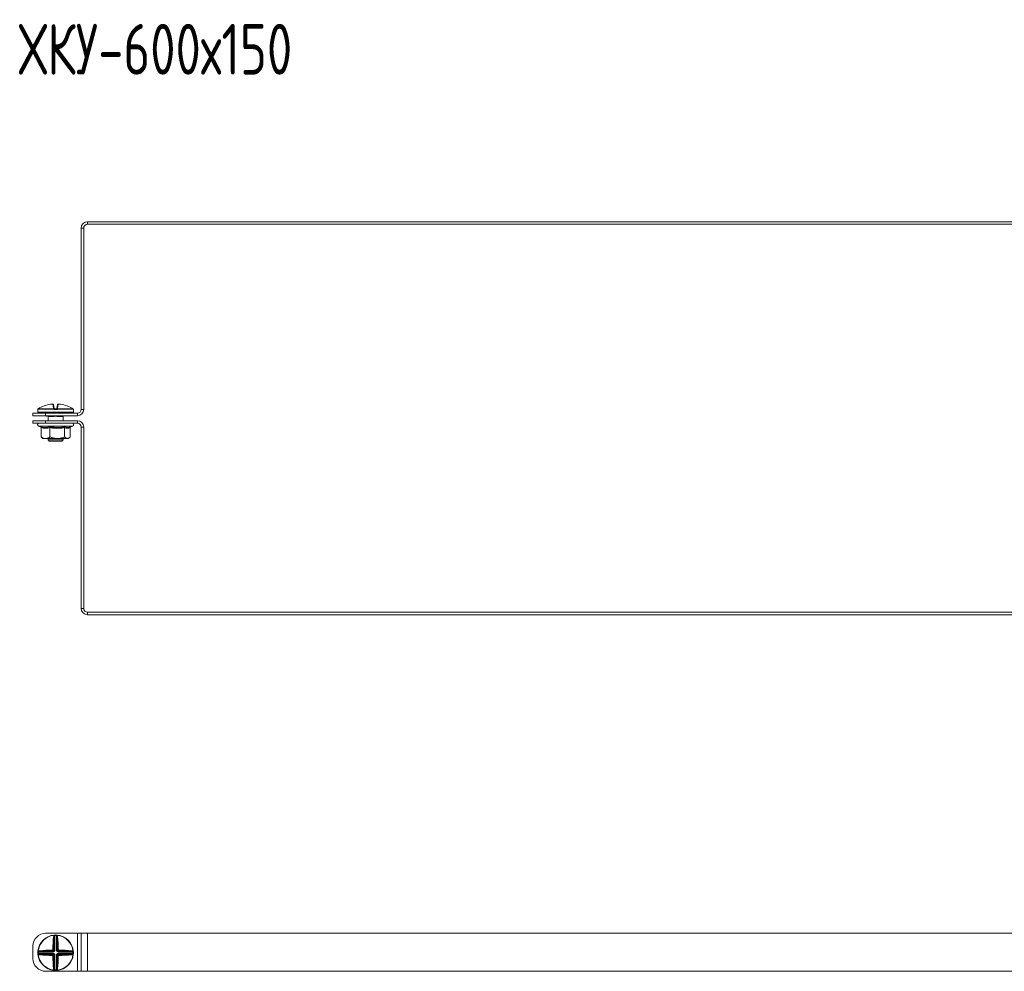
# Model space of a CAD drawing. Header units: millimetres. Extents: x -4 to 1414, y -1299 to 295.
# Tile 3 of 8: x 634 to 1023, y -1299 to -924. Entities that reach past the tile are written whole.
import ezdxf

# ---------------------------------------------------------------- set-up
doc = ezdxf.new("R2010")
doc.units = ezdxf.units.MM
doc.styles.add('SLDTEXTSTYLE0', font='TXT', dxfattribs={"width": 0.7, "bigfont": 'bigfont'})

msp = doc.modelspace()

# ---------------------------------------------------------------- linework, layer by layer
at = {"color": 7, "linetype": 'Continuous', "lineweight": 15}
for p, q in [((661.01, -1003.28), (661.01, -1004.28)), ((661.01, -1003.28), (1263.01, -1003.28)), ((661.01, -1004.28), (1263.01, -1004.28)), ((658.51, -1077.28), (658.51, -1005.78)), ((659.51, -1005.78), (658.51, -1005.78)), ((659.51, -1077.28), (659.51, -1005.78)), ((647.64, -1076.74), (647.38, -1075.23)), ((647.64, -1075.43), (647.9, -1076.91)), ((648.98, -1076.91), (649.24, -1075.43)), ((649.5, -1075.23), (649.24, -1076.74)), ((639.51, -1079.78), (639.51, -1078.78)), ((639.51, -1078.78), (644.51, -1078.78)), ((641.44, -1077.37), (641.44, -1078.37)), ((641.47, -1077.23), (641.47, -1077.23)), ((647.81, -1077.26), (641.47, -1077.26)), ((641.59, -1077.04), (647.82, -1077.04)), ((641.59, -1077.04), (641.59, -1077.04)), ((655.19, -1078.62), (641.69, -1078.62)), ((644.51, -1078.78), (644.51, -1079.78)), ((644.51, -1078.78), (657.01, -1078.78)), ((645.48, -1078.78), (645.48, -1078.62)), ((648.74, -1077.37), (648.14, -1077.37)), ((648.15, -1077.12), (648.73, -1077.12)), ((649.05, -1077.04), (655.29, -1077.04)), ((655.41, -1077.26), (649.07, -1077.26)), ((651.4, -1078.78), (651.4, -1078.62)), ((655.29, -1077.04), (655.29, -1077.04)), ((655.41, -1077.23), (655.41, -1077.26)), ((655.44, -1078.37), (655.44, -1077.37)), ((657.01, -1079.78), (657.01, -1078.78)), ((658.51, -1077.28), (659.51, -1077.28)), ((644.51, -1079.78), (639.51, -1079.78)), ((639.51, -1082.78), (639.51, -1081.78)), ((639.51, -1081.78), (644.51, -1081.78)), ((644.51, -1082.78), (639.51, -1082.78)), ((644.51, -1079.78), (657.01, -1079.78)), ((644.51, -1081.78), (644.51, -1082.78)), ((657.01, -1081.78), (644.51, -1081.78)), ((657.01, -1082.78), (644.51, -1082.78)), ((645.42, -1079.85), (645.41, -1079.85)), ((645.44, -1079.97), (645.44, -1081.78)), ((647.4, -1080.07), (645.62, -1080.07)), ((646.63, -1079.82), (645.74, -1079.82)), ((651.25, -1080.07), (649.48, -1080.07)), ((651.14, -1079.82), (650.25, -1079.82)), ((651.44, -1081.78), (651.44, -1079.97)), ((657.01, -1082.78), (657.01, -1081.78)), ((641.71, -1083.88), (642.52, -1084.18)), ((642.71, -1084.5), (642.71, -1088.18)), ((646.19, -1084.5), (646.19, -1088.18)), ((651.92, -1084.5), (651.92, -1088.18)), ((654.14, -1084.26), (655.17, -1083.88)), ((654.17, -1084.5), (654.17, -1088.18)), ((659.51, -1084.28), (658.51, -1084.28)), ((658.51, -1155.78), (658.51, -1084.28)), ((659.51, -1155.78), (659.51, -1084.28)), ((643.01, -1088.45), (643.44, -1088.78)), ((643.44, -1088.78), (644.45, -1088.78)), ((644.45, -1088.78), (649.05, -1088.78)), ((645.44, -1088.78), (645.44, -1089.32)), ((645.44, -1089.32), (645.94, -1089.82)), ((645.44, -1089.32), (651.44, -1089.32)), ((650.94, -1089.82), (645.94, -1089.82)), ((649.05, -1088.78), (653.04, -1088.78)), ((650.94, -1089.82), (651.44, -1089.32)), ((651.44, -1089.32), (651.44, -1088.78)), ((653.04, -1088.78), (653.44, -1088.78)), ((653.44, -1088.78), (653.87, -1088.45)), ((658.51, -1155.78), (659.51, -1155.78)), ((661.01, -1157.28), (661.01, -1158.28)), ((1263.01, -1157.28), (661.01, -1157.28)), ((1263.01, -1158.28), (661.01, -1158.28)), ((644.51, -1283.95), (657.01, -1283.95)), ((647.81, -1284.65), (647.82, -1284.77)), ((648.14, -1284.63), (648.15, -1284.88)), ((648.15, -1284.88), (648.15, -1290.59)), ((648.74, -1284.63), (648.73, -1284.88)), ((648.73, -1290.59), (648.73, -1284.88)), ((649.07, -1284.65), (649.05, -1284.77)), ((657.01, -1298.95), (657.01, -1283.95)), ((657.01, -1283.95), (658.51, -1283.95)), ((658.51, -1298.95), (658.51, -1283.95)), ((658.51, -1283.95), (661.01, -1283.95)), ((661.01, -1298.95), (661.01, -1283.95)), ((661.01, -1283.95), (1263.01, -1283.95)), ((639.51, -1293.95), (639.51, -1288.95)), ((647.9, -1290.59), (647.9, -1285.45)), ((648.98, -1285.45), (648.98, -1290.59)), ((641.7, -1291.33), (641.45, -1291.32)), ((641.7, -1291.91), (641.45, -1291.92)), ((641.47, -1291), (641.59, -1291.01)), ((641.47, -1292.25), (641.59, -1292.24)), ((647.41, -1291.33), (641.7, -1291.33)), ((641.7, -1291.91), (647.41, -1291.91)), ((642.26, -1291.09), (647.41, -1291.09)), ((647.41, -1292.16), (642.26, -1292.16)), ((647.41, -1291.09), (647.15, -1290.83)), ((647.15, -1292.42), (647.41, -1292.16)), ((647.41, -1291.09), (647.41, -1291.33)), ((647.41, -1292.16), (647.41, -1291.91)), ((647.64, -1290.33), (647.9, -1290.59)), ((647.9, -1292.65), (647.64, -1292.91)), ((647.9, -1290.59), (648.15, -1290.59)), ((647.9, -1297.8), (647.9, -1292.65)), ((647.9, -1292.65), (648.15, -1292.65)), ((648.15, -1292.65), (648.15, -1298.37)), ((648.98, -1290.59), (648.73, -1290.59)), ((648.73, -1292.65), (648.98, -1292.65)), ((648.73, -1298.37), (648.73, -1292.65)), ((648.98, -1290.59), (649.24, -1290.33)), ((649.24, -1292.91), (648.98, -1292.65)), ((648.98, -1292.65), (648.98, -1297.8)), ((649.73, -1290.83), (649.47, -1291.09)), ((649.47, -1291.09), (654.61, -1291.09)), ((649.47, -1291.09), (649.47, -1291.33)), ((655.18, -1291.33), (649.47, -1291.33)), ((649.47, -1291.91), (649.47, -1292.16)), ((649.47, -1291.91), (655.18, -1291.91)), ((649.47, -1292.16), (649.73, -1292.42)), ((654.61, -1292.16), (649.47, -1292.16)), ((655.43, -1291.32), (655.18, -1291.33)), ((655.43, -1291.92), (655.18, -1291.91)), ((655.41, -1291), (655.29, -1291.01)), ((655.41, -1292.25), (655.29, -1292.24)), ((644.51, -1298.95), (657.01, -1298.95)), ((647.81, -1298.6), (647.82, -1298.48)), ((648.15, -1298.37), (648.14, -1298.62)), ((648.73, -1298.37), (648.74, -1298.62)), ((649.07, -1298.6), (649.05, -1298.48)), ((657.01, -1298.95), (658.51, -1298.95)), ((658.51, -1298.95), (661.01, -1298.95)), ((661.01, -1298.95), (1263.01, -1298.95))]:
    msp.add_line(p, q, dxfattribs=at)
at = {"color": 8, "linetype": 'Continuous', "lineweight": 15}
for p, q in [((641.45, -1077.37), (641.44, -1077.37)), ((641.44, -1078.37), (655.44, -1078.37)), ((641.47, -1077.26), (641.47, -1077.23)), ((655.44, -1077.37), (655.43, -1077.37)), ((645.66, -1079.83), (645.52, -1079.86)), ((645.74, -1079.82), (645.74, -1079.78)), ((646.63, -1079.82), (646.63, -1079.78)), ((650.25, -1079.82), (650.25, -1079.78)), ((651.14, -1079.82), (651.14, -1079.78)), ((655.17, -1083.88), (641.71, -1083.88))]:
    msp.add_line(p, q, dxfattribs=at)
at = {"color": 8, "linetype": 'Continuous', "lineweight": 15, "flags": 128}
for points in [[(641.46, -1077.29), (641.45, -1077.32), (641.45, -1077.37)], [(655.43, -1077.37), (655.43, -1077.32), (655.42, -1077.28)]]:
    msp.add_lwpolyline(points, dxfattribs=at)
at = {"color": 7, "linetype": 'Continuous', "lineweight": 15, "flags": 128}
for points in [[(647.81, -1284.65), (647.85, -1284.65), (647.88, -1284.67), (647.91, -1284.69), (647.93, -1284.72), (647.96, -1284.76), (647.97, -1284.8), (647.99, -1284.85), (647.99, -1284.9)], [(648.89, -1284.9), (648.89, -1284.85), (648.9, -1284.8), (648.92, -1284.76), (648.95, -1284.72), (648.97, -1284.69), (649, -1284.67), (649.03, -1284.65), (649.07, -1284.65)], [(641.72, -1291.18), (641.67, -1291.17), (641.62, -1291.16), (641.57, -1291.14), (641.54, -1291.12), (641.5, -1291.09), (641.48, -1291.06), (641.47, -1291.03), (641.47, -1291)], [(641.47, -1292.25), (641.47, -1292.22), (641.48, -1292.19), (641.5, -1292.16), (641.54, -1292.13), (641.57, -1292.11), (641.62, -1292.09), (641.67, -1292.08), (641.72, -1292.07)], [(655.41, -1291), (655.41, -1291.03), (655.4, -1291.06), (655.37, -1291.09), (655.34, -1291.12), (655.31, -1291.14), (655.26, -1291.16), (655.21, -1291.17), (655.16, -1291.18)], [(655.16, -1292.07), (655.21, -1292.08), (655.26, -1292.09), (655.31, -1292.11), (655.34, -1292.13), (655.37, -1292.16), (655.4, -1292.19), (655.41, -1292.22), (655.41, -1292.25)], [(647.99, -1298.35), (647.99, -1298.4), (647.97, -1298.45), (647.96, -1298.49), (647.93, -1298.53), (647.91, -1298.56), (647.88, -1298.58), (647.85, -1298.59), (647.81, -1298.6)], [(649.07, -1298.6), (649.03, -1298.59), (649, -1298.58), (648.97, -1298.56), (648.95, -1298.53), (648.92, -1298.49), (648.9, -1298.45), (648.89, -1298.4), (648.89, -1298.35)]]:
    msp.add_lwpolyline(points, dxfattribs=at)
at = {"color": 7, "linetype": 'Continuous', "lineweight": 15}
for centre, radius, start, end in [((661.01, -1005.78), 2.5, 90, 180), ((661.01, -1005.78), 1.5, 90, 180), ((648.43, -1088.5), 13.34, 95.6166, 118.1057), ((647.4, -1075.48), 0.249, 10.1256, 94.8135), ((649.48, -1075.48), 0.249, 85.1865, 169.8744), ((648.45, -1088.5), 13.34, 61.8943, 84.3834), ((641.69, -1077.37), 0.25, 155.8256, 180), ((641.69, -1078.37), 0.25, 180, 270), ((641.72, -1077.26), 0.25, 119.5448, 173.6267), ((641.72, -1077.26), 0.25, 121.4361, 180.0408), ((644.78, -1078.87), 0.25, 20, 90), ((647.68, -1076.97), 0.233, 13.4875, 98.5562), ((649.5, -1077.24), 1.69, 173.4928, 180.7494), ((648.62, -1077.82), 0.978, 129.6677, 145.2136), ((647.89, -1077.2), 0.172, 54.2052, 113.0531), ((649.6, -1077.31), 1.46, 172.6321, 182.4439), ((647.28, -1077.31), 1.46, 357.5561, 7.3679), ((648.99, -1077.2), 0.172, 66.9469, 125.7948), ((648.26, -1077.82), 0.978, 34.7864, 50.3323), ((649.2, -1076.97), 0.233, 81.4438, 166.5125), ((647.38, -1077.24), 1.69, 359.2506, 6.5072), ((652.1, -1078.87), 0.25, 90, 160), ((655.19, -1078.37), 0.25, 270, 0), ((655.16, -1077.26), 0.25, 6.3733, 60.4552), ((655.16, -1077.26), 0.25, 359.9592, 58.5639), ((655.19, -1077.37), 0.25, 0, 25.4195), ((657.01, -1077.28), 1.5, 270, 0), ((657.01, -1077.28), 2.5, 270, 0), ((641.91, -1083.35), 0.567, 90, 250), ((645.37, -1080.07), 0.255, 359.4837, 53.1431), ((645.74, -1079.32), 0.5, 248.2779, 270), ((646.91, -1080.05), 0.492, 358.0268, 22.6031), ((649.97, -1080.05), 0.492, 157.3969, 181.9732), ((651.14, -1079.32), 0.5, 270, 291.7221), ((651.51, -1080.07), 0.255, 126.8569, 180.5163), ((654.97, -1083.35), 0.567, 290, 90), ((657.01, -1084.28), 2.5, 0, 90), ((657.01, -1084.28), 1.5, 0, 90), ((661.01, -1155.78), 2.5, 180, 270), ((661.01, -1155.78), 1.5, 180, 270), ((644.51, -1288.95), 5, 90, 180), ((648.44, -1291.62), 7, 95.1288, 174.8712), ((648.44, -1291.62), 6.88, 95.1288, 174.8712), ((647.57, -1285.27), 0.561, 41.5527, 63.3516), ((648.44, -1291.62), 7, 87.5357, 92.4643), ((648.44, -1291.62), 6.75, 87.5357, 92.4643), ((649.31, -1285.27), 0.561, 116.6484, 138.4473), ((648.44, -1291.62), 6.88, 5.1288, 84.8712), ((648.44, -1291.62), 7, 5.1288, 84.8712), ((713.19, -1291.33), 65.83, 174.7706, 179.1113), ((647.67, -1285.62), 0.293, 36.1898, 94.9248), ((712.22, -1291.34), 64.59, 174.7706, 179.1113), ((649.21, -1285.62), 0.293, 85.0752, 143.8102), ((584.66, -1291.34), 64.59, 0.8887, 5.2294), ((583.68, -1291.33), 65.83, 0.8887, 5.2294), ((648.44, -1291.62), 7, 177.5357, 182.4643), ((648.44, -1291.62), 7, 185.1288, 264.8712), ((642.09, -1290.76), 0.561, 206.6484, 228.4473), ((642.09, -1292.49), 0.561, 131.5527, 153.3516), ((648.44, -1291.62), 6.88, 185.1288, 264.8712), ((648.44, -1291.62), 6.75, 177.5357, 182.4643), ((648.15, -1356.38), 65.83, 90.8887, 95.2294), ((642.44, -1290.85), 0.293, 175.0752, 233.8102), ((642.44, -1292.4), 0.293, 126.1898, 184.9248), ((648.15, -1226.87), 65.83, 264.7706, 269.1113), ((648.15, -1355.4), 64.59, 90.8887, 95.2294), ((648.15, -1227.84), 64.59, 264.7706, 269.1113), ((648.13, -1290.6), 1.01, 177.6972, 192.9472), ((648.13, -1292.65), 1.01, 167.0528, 182.3028), ((647.42, -1291.32), 1.01, 77.0528, 92.3028), ((647.42, -1291.93), 1.01, 267.6972, 282.9472), ((712.22, -1291.91), 64.59, 180.8887, 185.2294), ((584.66, -1291.91), 64.59, 354.7706, 359.1113), ((648.44, -1291.62), 6.88, 275.1288, 354.8712), ((648.44, -1291.62), 7, 275.1288, 354.8712), ((649.46, -1291.32), 1.01, 87.6972, 102.9472), ((649.46, -1291.93), 1.01, 257.0528, 272.3028), ((648.75, -1290.6), 1.01, 347.0528, 2.3028), ((648.73, -1355.4), 64.59, 84.7706, 89.1113), ((648.73, -1227.84), 64.59, 270.8887, 275.2294), ((648.75, -1292.65), 1.01, 357.6972, 12.9472), ((648.73, -1356.38), 65.83, 84.7706, 89.1113), ((648.73, -1226.87), 65.83, 270.8887, 275.2294), ((654.44, -1290.85), 0.293, 306.1898, 4.9248), ((654.44, -1292.4), 0.293, 355.0752, 53.8102), ((654.79, -1290.76), 0.561, 311.5527, 333.3516), ((654.79, -1292.49), 0.561, 26.6484, 48.4473), ((648.44, -1291.62), 6.75, 357.5357, 2.4643), ((648.44, -1291.62), 7, 357.5357, 2.4643), ((644.51, -1293.95), 5, 180, 270), ((713.19, -1291.92), 65.83, 180.8887, 185.2294), ((583.68, -1291.92), 65.83, 354.7706, 359.1113), ((647.67, -1297.63), 0.293, 265.0752, 323.8102), ((647.57, -1297.97), 0.561, 296.6484, 318.4473), ((648.44, -1291.62), 7, 267.5357, 272.4643), ((648.44, -1291.62), 6.75, 267.5357, 272.4643), ((649.31, -1297.97), 0.561, 221.5527, 243.3516), ((649.21, -1297.63), 0.293, 216.1898, 274.9248)]:
    msp.add_arc(centre, radius, start, end, dxfattribs=at)
at = {"color": 8, "linetype": 'Continuous', "lineweight": 15}
for centre, radius, start, end in [((645.76, -1079.45), 0.47, 224.3428, 240.1833), ((646.19, -1079.28), 1.31, 333.6544, 337.4682), ((650.69, -1079.28), 1.31, 202.5318, 206.3456), ((651.12, -1079.45), 0.47, 299.8167, 315.6572)]:
    msp.add_arc(centre, radius, start, end, dxfattribs=at)
at = {"color": 7, "linetype": 'Continuous', "lineweight": 15}
for centre, major_axis, ratio, start_param, end_param in [((645.58, -1078.87), (0.564, -0.091), 0.124069, 1.757057, 3.210607), ((651.3, -1078.87), (0.564, 0.091), 0.124069, 6.214171, 7.667721), ((647.39, -1290.57), (0.375, -0.375), 0.942694, 5.512866, 7.053504), ((647.39, -1290.57), (0.547, -0.547), 0.970288, 5.512866, 7.053504), ((647.39, -1292.68), (0.547, 0.547), 0.970288, 5.512866, 7.053504), ((647.39, -1292.68), (0.375, 0.375), 0.942694, 5.512866, 7.053504), ((649.49, -1290.57), (-0.547, -0.547), 0.970288, 5.512866, 7.053504), ((649.49, -1292.68), (-0.547, 0.547), 0.970288, 5.512866, 7.053504), ((649.49, -1290.57), (0.375, 0.375), 0.942694, 2.371274, 3.911912), ((649.49, -1292.68), (0.375, -0.375), 0.942694, 2.371274, 3.911912)]:
    msp.add_ellipse(centre, major_axis=major_axis, ratio=ratio, start_param=start_param, end_param=end_param, dxfattribs=at)
for points, knots in [([(647.64, -1075.42), (647.64, -1075.41), (647.63, -1075.38), (647.6, -1075.33), (647.55, -1075.28), (647.5, -1075.24), (647.45, -1075.23), (647.41, -1075.22), (647.35, -1075.21), (647.26, -1075.22), (647.17, -1075.22), (647.12, -1075.23), (647.11, -1075.23)], [0, 0, 0, 0, 0.037598, 0.157267, 0.255933, 0.342451, 0.42026, 0.495889, 0.600986, 0.800286, 0.962126, 1, 1, 1, 1]), ([(647.38, -1075.23), (647.37, -1075.22), (647.37, -1075.22), (647.32, -1075.22), (647.26, -1075.22), (647.19, -1075.22), (647.14, -1075.23), (647.12, -1075.23)], [0, 0, 0, 0, 0.218399, 0.436827, 0.654626, 0.872181, 1, 1, 1, 1]), ([(649.74, -1075.23), (649.73, -1075.22), (649.67, -1075.22), (649.58, -1075.21), (649.5, -1075.22), (649.44, -1075.22), (649.38, -1075.24), (649.32, -1075.28), (649.27, -1075.34), (649.24, -1075.4), (649.24, -1075.43), (649.24, -1075.43)], [0, 0, 0, 0, 0.066923, 0.2381, 0.430282, 0.538321, 0.635628, 0.739505, 0.862235, 0.996759, 1, 1, 1, 1]), ([(649.75, -1075.23), (649.73, -1075.22), (649.67, -1075.22), (649.59, -1075.22), (649.54, -1075.22), (649.51, -1075.22), (649.5, -1075.23), (649.5, -1075.23)], [0, 0, 0, 0, 0.218399, 0.436827, 0.654626, 0.872181, 1, 1, 1, 1]), ([(641.47, -1077.26), (641.47, -1077.26), (641.46, -1077.29), (641.45, -1077.35), (641.45, -1077.36), (641.45, -1077.37)], [0, 0, 0, 0, 0.003073, 0.499692, 1, 1, 1, 1]), ([(641.47, -1077.23), (641.47, -1077.24), (641.46, -1077.28), (641.46, -1077.29), (641.46, -1077.3), (641.46, -1077.29), (641.46, -1077.29)], [0, 0, 0, 0, 0.353823, 0.693378, 0.938253, 1, 1, 1, 1]), ([(642.15, -1076.74), (641.99, -1076.82), (641.8, -1076.93), (641.63, -1077.02), (641.59, -1077.04)], [0, 0, 0, 0, 0.770897, 1, 1, 1, 1]), ([(647.82, -1077.04), (647.8, -1077.02), (647.69, -1076.93), (647.66, -1076.82), (647.64, -1076.74)], [0, 0, 0, 0, 0.229103, 1, 1, 1, 1]), ([(648.14, -1077.37), (648.08, -1077.36), (647.96, -1077.35), (647.86, -1077.29), (647.81, -1077.26), (647.81, -1077.26)], [0, 0, 0, 0, 0.500308, 0.996927, 1, 1, 1, 1]), ([(647.9, -1076.91), (647.91, -1076.95), (647.93, -1077), (647.98, -1077.05), (647.99, -1077.06)], [0, 0, 0, 0, 0.781937, 1, 1, 1, 1]), ([(647.99, -1077.06), (647.99, -1077.06), (648.01, -1077.08), (648.06, -1077.11), (648.12, -1077.12), (648.15, -1077.12)], [0, 0, 0, 0, 0.003106, 0.502169, 1, 1, 1, 1]), ([(648.73, -1077.12), (648.76, -1077.12), (648.82, -1077.11), (648.86, -1077.08), (648.89, -1077.06)], [0, 0, 0, 0, 0.497853, 1, 1, 1, 1]), ([(649.07, -1077.26), (649.07, -1077.26), (649.02, -1077.29), (648.91, -1077.35), (648.8, -1077.36), (648.74, -1077.37)], [0, 0, 0, 0, 0.0030731, 0.4996924, 1, 1, 1, 1]), ([(648.89, -1077.06), (648.9, -1077.05), (648.95, -1077), (648.97, -1076.95), (648.98, -1076.91)], [0, 0, 0, 0, 0.218063, 1, 1, 1, 1]), ([(649.24, -1076.74), (649.21, -1076.82), (649.19, -1076.93), (649.08, -1077.02), (649.05, -1077.04)], [0, 0, 0, 0, 0.770897, 1, 1, 1, 1]), ([(655.29, -1077.04), (655.25, -1077.02), (655.08, -1076.93), (654.88, -1076.82), (654.73, -1076.74)], [0, 0, 0, 0, 0.229103, 1, 1, 1, 1]), ([(655.42, -1077.29), (655.42, -1077.29), (655.42, -1077.3), (655.42, -1077.28), (655.41, -1077.26), (655.41, -1077.23), (655.41, -1077.22)], [0, 0, 0, 0, 0.043748, 0.31887, 0.763688, 1, 1, 1, 1]), ([(655.43, -1077.37), (655.43, -1077.36), (655.42, -1077.35), (655.42, -1077.29), (655.41, -1077.26), (655.41, -1077.26)], [0, 0, 0, 0, 0.500308, 0.996927, 1, 1, 1, 1]), ([(655.41, -1077.28), (655.42, -1077.28), (655.42, -1077.29), (655.42, -1077.29), (655.42, -1077.29)], [0, 0, 0, 0, 0.320512, 1, 1, 1, 1]), ([(645.02, -1079.78), (645, -1079.8), (644.97, -1079.84), (644.94, -1079.91), (644.94, -1079.97), (644.94, -1080.02), (644.95, -1080.05), (644.96, -1080.06), (644.96, -1080.06)], [0, 0, 0, 0, 0.268096, 0.496778, 0.689263, 0.851172, 0.98243, 1, 1, 1, 1]), ([(645.39, -1079.82), (645.39, -1079.82), (645.39, -1079.82), (645.39, -1079.82), (645.39, -1079.82), (645.39, -1079.82), (645.39, -1079.82)], [0, 0, 0, 0, 0.870435, 0.9743, 0.993403, 1, 1, 1, 1]), ([(645.41, -1079.86), (645.42, -1079.86), (645.42, -1079.88), (645.44, -1079.92), (645.44, -1079.95), (645.44, -1079.97)], [0, 0, 0, 0, 0.159101, 0.481128, 1, 1, 1, 1]), ([(647.37, -1079.86), (647.2, -1079.85), (646.95, -1079.82), (646.71, -1079.82), (646.63, -1079.82)], [0, 0, 0, 0, 0.651428, 1, 1, 1, 1]), ([(649.51, -1079.86), (649.35, -1079.86), (648.92, -1079.87), (648.19, -1079.84), (647.64, -1079.86), (647.37, -1079.86)], [0, 0, 0, 0, 0.232421, 0.610897, 1, 1, 1, 1]), ([(649.48, -1080.07), (649.42, -1080.07), (649.29, -1080.06), (649.09, -1080.04), (648.88, -1080.01), (648.66, -1079.98), (648.43, -1079.96), (648.2, -1079.98), (647.96, -1080.01), (647.69, -1080.05), (647.5, -1080.06), (647.4, -1080.07)], [0, 0, 0, 0, 0.084982, 0.188194, 0.292085, 0.397364, 0.503648, 0.610192, 0.717991, 0.85811, 1, 1, 1, 1]), ([(650.25, -1079.82), (650.22, -1079.82), (649.99, -1079.82), (649.74, -1079.84), (649.51, -1079.86)], [0, 0, 0, 0, 0.099322, 1, 1, 1, 1]), ([(651.46, -1079.85), (651.46, -1079.85), (651.48, -1079.84), (651.41, -1079.85), (651.36, -1079.86)], [0, 0, 0, 0, 0.212461, 1, 1, 1, 1]), ([(651.44, -1079.97), (651.44, -1079.97), (651.44, -1079.95), (651.44, -1079.92), (651.45, -1079.88), (651.46, -1079.86), (651.47, -1079.86)], [0, 0, 0, 0, 0.0745996, 0.4825572, 0.8105379, 1, 1, 1, 1]), ([(642.42, -1084.12), (642.56, -1084.17), (643, -1084.29), (643.72, -1084.42), (644.56, -1084.44), (645.34, -1084.33), (645.83, -1084.19), (646.07, -1084.12)], [0, 0, 0, 0, 0.117987, 0.354133, 0.592326, 0.795595, 1, 1, 1, 1]), ([(642.71, -1084.5), (642.71, -1084.46), (642.7, -1084.38), (642.63, -1084.27), (642.54, -1084.18), (642.46, -1084.14), (642.42, -1084.12), (642.42, -1084.12)], [0, 0, 0, 0, 0.236184, 0.471397, 0.732465, 0.992086, 1, 1, 1, 1]), ([(646.19, -1084.5), (645.9, -1084.57), (645.34, -1084.72), (644.47, -1084.79), (643.59, -1084.72), (643, -1084.57), (642.71, -1084.5)], [0, 0, 0, 0, 0.245251, 0.49213, 0.745021, 1, 1, 1, 1]), ([(646.07, -1084.12), (646.31, -1084.17), (647.01, -1084.29), (648.2, -1084.42), (649.57, -1084.44), (650.87, -1084.33), (651.68, -1084.19), (652.09, -1084.12)], [0, 0, 0, 0, 0.117987, 0.354133, 0.592326, 0.795595, 1, 1, 1, 1]), ([(646.19, -1084.5), (646.18, -1084.46), (646.18, -1084.38), (646.16, -1084.27), (646.12, -1084.18), (646.09, -1084.14), (646.07, -1084.12), (646.07, -1084.12)], [0, 0, 0, 0, 0.236184, 0.471397, 0.732465, 0.992086, 1, 1, 1, 1]), ([(651.92, -1084.5), (651.45, -1084.57), (650.52, -1084.72), (649.08, -1084.79), (647.63, -1084.72), (646.67, -1084.57), (646.19, -1084.5)], [0, 0, 0, 0, 0.245251, 0.49213, 0.745021, 1, 1, 1, 1]), ([(652.09, -1084.12), (652.09, -1084.12), (652.07, -1084.14), (652.02, -1084.18), (651.96, -1084.27), (651.92, -1084.38), (651.92, -1084.46), (651.92, -1084.5)], [0, 0, 0, 0, 0.007914, 0.267535, 0.528603, 0.763816, 1, 1, 1, 1]), ([(654.17, -1084.5), (653.99, -1084.57), (653.62, -1084.72), (653.06, -1084.79), (652.49, -1084.72), (652.11, -1084.57), (651.92, -1084.5)], [0, 0, 0, 0, 0.245251, 0.49213, 0.745021, 1, 1, 1, 1]), ([(654.36, -1084.18), (654.35, -1084.18), (654.31, -1084.2), (654.25, -1084.27), (654.18, -1084.38), (654.17, -1084.46), (654.17, -1084.5)], [0, 0, 0, 0, 0.0557459, 0.3922997, 0.6955248, 1, 1, 1, 1]), ([(642.71, -1088.18), (642.96, -1088.33), (643.46, -1088.62), (644.05, -1088.77), (644.39, -1088.78), (644.45, -1088.78)], [0, 0, 0, 0, 0.4429219, 0.8963431, 1, 1, 1, 1]), ([(642.71, -1088.18), (642.8, -1088.28), (642.91, -1088.38), (643.01, -1088.45), (643.02, -1088.45)], [0, 0, 0, 0, 0.929205, 1, 1, 1, 1]), ([(644.45, -1088.78), (644.68, -1088.76), (645.16, -1088.72), (645.74, -1088.46), (646.08, -1088.25), (646.19, -1088.18)], [0, 0, 0, 0, 0.39547, 0.801975, 1, 1, 1, 1]), ([(646.19, -1088.18), (646.6, -1088.33), (647.43, -1088.62), (648.4, -1088.77), (648.95, -1088.78), (649.05, -1088.78)], [0, 0, 0, 0, 0.4429219, 0.8963431, 1, 1, 1, 1]), ([(649.05, -1088.78), (649.44, -1088.76), (650.23, -1088.72), (651.18, -1088.46), (651.73, -1088.25), (651.92, -1088.18)], [0, 0, 0, 0, 0.39547, 0.801975, 1, 1, 1, 1]), ([(651.92, -1088.18), (652.01, -1088.27), (652.24, -1088.48), (652.61, -1088.73), (652.9, -1088.76), (653.04, -1088.78)], [0, 0, 0, 0, 0.262707, 0.627492, 1, 1, 1, 1]), ([(653.04, -1088.78), (653.1, -1088.78), (653.31, -1088.77), (653.68, -1088.61), (654, -1088.35), (654.16, -1088.2), (654.17, -1088.18)], [0, 0, 0, 0, 0.148154, 0.552, 0.965648, 1, 1, 1, 1]), ([(647.64, -1285.33), (647.66, -1285.18), (647.69, -1284.98), (647.8, -1284.81), (647.82, -1284.77)], [0, 0, 0, 0, 0.7708973, 1, 1, 1, 1]), ([(647.81, -1284.65), (647.81, -1284.65), (647.86, -1284.65), (647.96, -1284.64), (648.08, -1284.63), (648.14, -1284.63)], [0, 0, 0, 0, 0.0030731, 0.4996924, 1, 1, 1, 1]), ([(647.99, -1284.9), (647.98, -1284.94), (647.93, -1285.12), (647.91, -1285.3), (647.9, -1285.45)], [0, 0, 0, 0, 0.218063, 1, 1, 1, 1]), ([(648.15, -1284.88), (648.12, -1284.88), (648.06, -1284.89), (648.02, -1284.9), (647.99, -1284.9)], [0, 0, 0, 0, 0.497853, 1, 1, 1, 1]), ([(648.89, -1284.9), (648.89, -1284.9), (648.86, -1284.9), (648.81, -1284.89), (648.76, -1284.88), (648.73, -1284.88)], [0, 0, 0, 0, 0.003106, 0.502169, 1, 1, 1, 1]), ([(648.74, -1284.63), (648.8, -1284.63), (648.91, -1284.64), (649.02, -1284.65), (649.07, -1284.65), (649.07, -1284.65)], [0, 0, 0, 0, 0.5003076, 0.9969269, 1, 1, 1, 1]), ([(648.98, -1285.45), (648.97, -1285.3), (648.95, -1285.12), (648.9, -1284.94), (648.89, -1284.9)], [0, 0, 0, 0, 0.781937, 1, 1, 1, 1]), ([(649.05, -1284.77), (649.08, -1284.81), (649.19, -1284.98), (649.21, -1285.18), (649.24, -1285.33)], [0, 0, 0, 0, 0.229103, 1, 1, 1, 1]), ([(641.45, -1291.32), (641.45, -1291.26), (641.45, -1291.15), (641.46, -1291.04), (641.47, -1291), (641.47, -1291)], [0, 0, 0, 0, 0.500308, 0.996927, 1, 1, 1, 1]), ([(641.47, -1292.25), (641.47, -1292.25), (641.46, -1292.2), (641.45, -1292.1), (641.45, -1291.98), (641.45, -1291.92)], [0, 0, 0, 0, 0.003073, 0.499692, 1, 1, 1, 1]), ([(641.59, -1291.01), (641.63, -1290.98), (641.8, -1290.88), (641.99, -1290.85), (642.15, -1290.83)], [0, 0, 0, 0, 0.229103, 1, 1, 1, 1]), ([(642.15, -1292.42), (641.99, -1292.4), (641.8, -1292.37), (641.63, -1292.26), (641.59, -1292.24)], [0, 0, 0, 0, 0.770897, 1, 1, 1, 1]), ([(641.72, -1291.18), (641.72, -1291.18), (641.71, -1291.2), (641.7, -1291.25), (641.7, -1291.31), (641.7, -1291.33)], [0, 0, 0, 0, 0.003106, 0.502169, 1, 1, 1, 1]), ([(641.7, -1291.91), (641.7, -1291.94), (641.7, -1292), (641.71, -1292.05), (641.72, -1292.07)], [0, 0, 0, 0, 0.497853, 1, 1, 1, 1]), ([(642.26, -1291.09), (642.12, -1291.1), (641.93, -1291.11), (641.76, -1291.16), (641.72, -1291.18)], [0, 0, 0, 0, 0.781937, 1, 1, 1, 1]), ([(641.72, -1292.07), (641.76, -1292.08), (641.93, -1292.14), (642.12, -1292.15), (642.26, -1292.16)], [0, 0, 0, 0, 0.218063, 1, 1, 1, 1]), ([(647.12, -1290.56), (647.15, -1290.56), (647.21, -1290.55), (647.29, -1290.51), (647.34, -1290.44), (647.37, -1290.37), (647.37, -1290.33), (647.38, -1290.31)], [0, 0, 0, 0, 0.2183992, 0.436827, 0.6546258, 0.8721812, 1, 1, 1, 1]), ([(647.38, -1292.94), (647.37, -1292.91), (647.37, -1292.85), (647.32, -1292.78), (647.26, -1292.72), (647.19, -1292.69), (647.14, -1292.69), (647.12, -1292.69)], [0, 0, 0, 0, 0.218399, 0.436827, 0.654626, 0.872181, 1, 1, 1, 1]), ([(647.64, -1290.33), (647.64, -1290.37), (647.63, -1290.45), (647.58, -1290.59), (647.46, -1290.72), (647.32, -1290.81), (647.21, -1290.82), (647.15, -1290.83)], [0, 0, 0, 0, 0.127707, 0.345274, 0.563217, 0.781734, 1, 1, 1, 1]), ([(647.15, -1292.42), (647.18, -1292.42), (647.27, -1292.43), (647.41, -1292.49), (647.53, -1292.6), (647.62, -1292.75), (647.64, -1292.86), (647.64, -1292.91)], [0, 0, 0, 0, 0.1277068, 0.3452738, 0.5632172, 0.7817336, 1, 1, 1, 1]), ([(649.73, -1290.83), (649.7, -1290.82), (649.61, -1290.82), (649.47, -1290.76), (649.35, -1290.65), (649.26, -1290.5), (649.24, -1290.39), (649.24, -1290.33)], [0, 0, 0, 0, 0.127707, 0.345274, 0.563217, 0.781734, 1, 1, 1, 1]), ([(649.24, -1292.91), (649.24, -1292.88), (649.25, -1292.79), (649.3, -1292.66), (649.42, -1292.53), (649.56, -1292.44), (649.67, -1292.43), (649.73, -1292.42)], [0, 0, 0, 0, 0.127707, 0.345274, 0.563217, 0.781734, 1, 1, 1, 1]), ([(649.5, -1290.31), (649.51, -1290.34), (649.51, -1290.39), (649.56, -1290.47), (649.62, -1290.53), (649.69, -1290.56), (649.74, -1290.56), (649.75, -1290.56)], [0, 0, 0, 0, 0.218399, 0.436827, 0.654626, 0.872181, 1, 1, 1, 1]), ([(649.75, -1292.69), (649.73, -1292.69), (649.67, -1292.7), (649.59, -1292.74), (649.54, -1292.81), (649.51, -1292.88), (649.5, -1292.92), (649.5, -1292.94)], [0, 0, 0, 0, 0.218399, 0.436827, 0.654626, 0.872181, 1, 1, 1, 1]), ([(655.16, -1291.18), (655.12, -1291.16), (654.95, -1291.11), (654.76, -1291.1), (654.61, -1291.09)], [0, 0, 0, 0, 0.218063, 1, 1, 1, 1]), ([(654.61, -1292.16), (654.76, -1292.15), (654.95, -1292.14), (655.12, -1292.08), (655.16, -1292.07)], [0, 0, 0, 0, 0.7819366, 1, 1, 1, 1]), ([(654.73, -1290.83), (654.88, -1290.85), (655.08, -1290.88), (655.25, -1290.98), (655.29, -1291.01)], [0, 0, 0, 0, 0.770897, 1, 1, 1, 1]), ([(655.29, -1292.24), (655.25, -1292.26), (655.08, -1292.37), (654.88, -1292.4), (654.73, -1292.42)], [0, 0, 0, 0, 0.229103, 1, 1, 1, 1]), ([(655.18, -1291.33), (655.18, -1291.3), (655.17, -1291.25), (655.17, -1291.2), (655.16, -1291.18)], [0, 0, 0, 0, 0.497853, 1, 1, 1, 1]), ([(655.16, -1292.07), (655.16, -1292.07), (655.17, -1292.05), (655.17, -1292), (655.18, -1291.94), (655.18, -1291.91)], [0, 0, 0, 0, 0.003106, 0.502169, 1, 1, 1, 1]), ([(655.41, -1291), (655.41, -1291), (655.42, -1291.04), (655.42, -1291.15), (655.43, -1291.26), (655.43, -1291.32)], [0, 0, 0, 0, 0.003073, 0.499692, 1, 1, 1, 1]), ([(655.43, -1291.92), (655.43, -1291.98), (655.42, -1292.1), (655.42, -1292.2), (655.41, -1292.25), (655.41, -1292.25)], [0, 0, 0, 0, 0.500308, 0.996927, 1, 1, 1, 1]), ([(647.82, -1298.48), (647.8, -1298.44), (647.69, -1298.27), (647.66, -1298.07), (647.64, -1297.92)], [0, 0, 0, 0, 0.229103, 1, 1, 1, 1]), ([(648.14, -1298.62), (648.08, -1298.61), (647.96, -1298.61), (647.86, -1298.6), (647.81, -1298.6), (647.81, -1298.6)], [0, 0, 0, 0, 0.500308, 0.996927, 1, 1, 1, 1]), ([(647.9, -1297.8), (647.91, -1297.94), (647.93, -1298.13), (647.98, -1298.31), (647.99, -1298.35)], [0, 0, 0, 0, 0.781937, 1, 1, 1, 1]), ([(647.99, -1298.35), (647.99, -1298.35), (648.01, -1298.35), (648.06, -1298.36), (648.12, -1298.36), (648.15, -1298.37)], [0, 0, 0, 0, 0.003106, 0.502169, 1, 1, 1, 1]), ([(648.73, -1298.37), (648.76, -1298.36), (648.82, -1298.36), (648.86, -1298.35), (648.89, -1298.35)], [0, 0, 0, 0, 0.497853, 1, 1, 1, 1]), ([(649.07, -1298.6), (649.07, -1298.6), (649.02, -1298.6), (648.91, -1298.61), (648.8, -1298.61), (648.74, -1298.62)], [0, 0, 0, 0, 0.0030731, 0.4996924, 1, 1, 1, 1]), ([(648.89, -1298.35), (648.9, -1298.31), (648.95, -1298.13), (648.97, -1297.94), (648.98, -1297.8)], [0, 0, 0, 0, 0.218063, 1, 1, 1, 1]), ([(649.24, -1297.92), (649.21, -1298.07), (649.19, -1298.27), (649.08, -1298.44), (649.05, -1298.48)], [0, 0, 0, 0, 0.770897, 1, 1, 1, 1])]:
    msp.add_open_spline(points, degree=3, knots=knots, dxfattribs=at)
at = {"color": 8, "linetype": 'Continuous', "lineweight": 15}
for points, knots in [([(645.52, -1079.86), (645.49, -1079.86), (645.41, -1079.87), (645.42, -1079.86), (645.42, -1079.85)], [0, 0, 0, 0, 0.457505, 1, 1, 1, 1]), ([(645.62, -1080.07), (645.6, -1080.07), (645.56, -1080.06), (645.51, -1080.04), (645.47, -1080.01), (645.44, -1079.98), (645.44, -1079.97), (645.44, -1079.97)], [0, 0, 0, 0, 0.169947, 0.376351, 0.584112, 0.79465, 1, 1, 1, 1]), ([(651.36, -1079.86), (651.32, -1079.85), (651.28, -1079.83), (651.23, -1079.82), (651.22, -1079.82)], [0, 0, 0, 0, 0.9670626, 1, 1, 1, 1]), ([(651.44, -1079.97), (651.44, -1079.97), (651.44, -1079.97), (651.43, -1079.98), (651.4, -1080.01), (651.35, -1080.05), (651.29, -1080.06), (651.25, -1080.07)], [0, 0, 0, 0, 0.007197, 0.220307, 0.435927, 0.716192, 1, 1, 1, 1]), ([(652.09, -1084.12), (652.18, -1084.17), (652.45, -1084.29), (652.91, -1084.42), (653.45, -1084.43), (653.86, -1084.36), (654.08, -1084.27), (654.14, -1084.25)], [0, 0, 0, 0, 0.136248, 0.408941, 0.683999, 0.918727, 1, 1, 1, 1])]:
    msp.add_open_spline(points, degree=3, knots=knots, dxfattribs=at)

# ---------------------------------------------------------------- texts
at = {"color": 7, "linetype": 'Continuous', "lineweight": 0, "insert": (633.87, -925.25), "char_height": 20, "attachment_point": 1, "style": 'SLDTEXTSTYLE0'}
msp.add_mtext('\\M+18456\\M+1844B\\M+18454-600\\M+18487150', dxfattribs=at)

doc.saveas('drawing.dxf')
